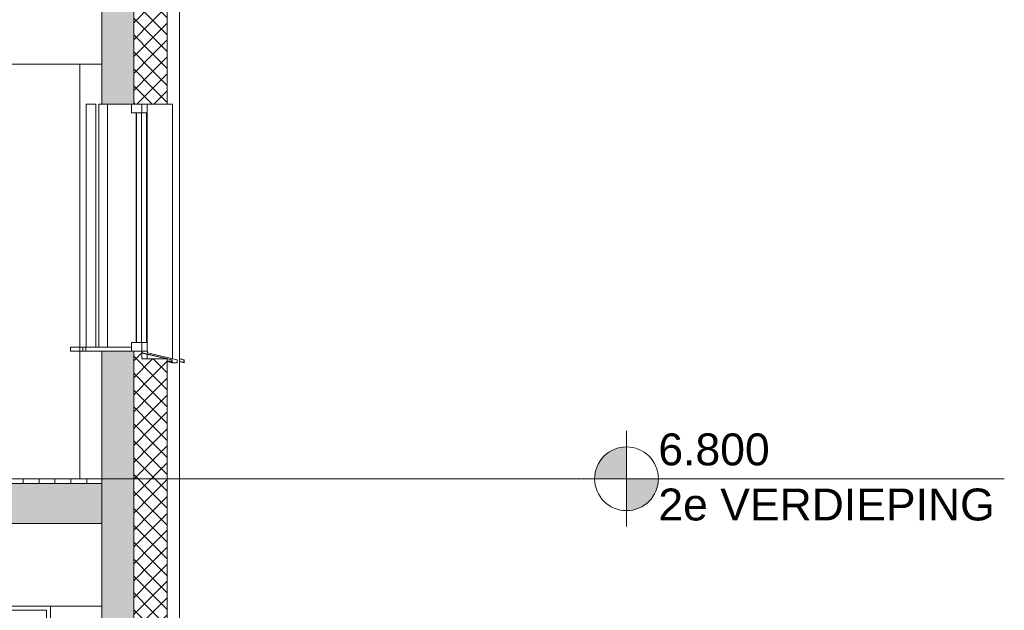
# Model space of a CAD drawing. Extents: x -138812 to 250702, y -18987 to 104055.
# Tile 156 of 193: x 109729 to 115910, y 79394 to 83099. Entities that reach past the tile are written whole.
import ezdxf

# ---------------------------------------------------------------- set-up
doc = ezdxf.new("R2010")
doc.units = 0
doc.header["$LTSCALE"] = 50
doc.linetypes.add('7 Voorgevel & doorsnede A-A$0$B0204', pattern=[1300, 1000, -100, 100, -100])
doc.layers.get('0').update_dxf_attribs({"linetype": 'CONTINUOUS'})
for name, color, linetype in [('7 Voorgevel & doorsnede A-A$0$0 2D arcering', 7, 'CONTINUOUS'), ('7 Voorgevel & doorsnede A-A$0$00 Bestaand', 7, 'CONTINUOUS'), ('7 Voorgevel & doorsnede A-A$0$00 Bestaand Doorsnede-arcering', 7, 'CONTINUOUS'), ('7 Voorgevel & doorsnede A-A$0$00 Bestaand Laagscheidingslijnen', 7, 'CONTINUOUS'), ('7 Voorgevel & doorsnede A-A$0$00 Bestaand Ramen', 7, 'CONTINUOUS'), ('7 Voorgevel & doorsnede A-A$0$00 Bestaande vloeren', 7, 'CONTINUOUS'), ('7 Voorgevel & doorsnede A-A$0$00 Bestaande vloeren Doorsnede-arcering', 7, 'CONTINUOUS'), ('7 Voorgevel & doorsnede A-A$0$00 Bestaande vloeren Laagscheidingslijnen', 7, 'CONTINUOUS'), ('7 Voorgevel & doorsnede A-A$0$00 Simple', 7, 'CONTINUOUS'), ('7 Voorgevel & doorsnede A-A$0$00 Simple Ramen', 7, 'CONTINUOUS')]:
    doc.layers.add(name, color=color, linetype=linetype)
doc.styles.add('7 Voorgevel & doorsnede A-A$0$GENERATED_STYLE_1', font='ARIAL.TTF')
pattern_1 = [(-45, (108550.56, 1635.29), (53.033, 53.033), []), (45, (108550.56, 1635.29), (-53.033, 53.033), [])]

# ---------------------------------------------------------------- blocks, each defined once
blk = doc.blocks.new('7 Voorgevel & doorsnede A-A$0$Section Elem_281_3', base_point=(108550.6, 1635.3))
at = {"layer": '7 Voorgevel & doorsnede A-A$0$00 Bestaande vloeren', "color": 2, "linetype": 'Continuous', "lineweight": 0}
for p, q in [((96512.7, 11035.3), (96512.7, 11555.3)), ((90736.6, 11035.3), (96512.7, 11035.3))]:
    blk.add_line(p, q, dxfattribs=at)
blk = doc.blocks.new('7 Voorgevel & doorsnede A-A$0$Section Elem_287_3', base_point=(108550.6, 1635.3))
at = {"layer": '7 Voorgevel & doorsnede A-A$0$00 Bestaande vloeren Doorsnede-arcering', "linetype": 'Continuous', "lineweight": 0}
h = blk.add_hatch(dxfattribs=at)
h.set_pattern_fill('LIJNEN_VERT_100_0003', color=9, style=0, pattern_type=2)
h.set_pattern_definition([(90, (108550.56, 1635.29), (-100, 0), [])])
h.paths.add_polyline_path([(96512.7, 8405.3), (96512.7, 8435.3), (83899.9, 8435.3), (83899.9, 8405.3)], flags=0)
h = blk.add_hatch(dxfattribs=at)
h.set_pattern_fill('11_GEWAPEND_BETON__I_H_W_73', color=9, style=0, pattern_type=2)
h.set_pattern_definition([(0, (108550.56, 1635.29), (0, 70), [0, -70])])
h.paths.add_polyline_path([(96512.7, 8155.3), (96512.7, 8405.3), (83899.9, 8405.3), (83899.9, 8155.3)], flags=0)
at = {"layer": '7 Voorgevel & doorsnede A-A$0$00 Bestaande vloeren', "color": 2, "linetype": 'Continuous', "lineweight": 0}
for p in [(83899.9, 8435.3), (96512.7, 8405.3)]:
    blk.add_line(p, (96512.7, 8435.3), dxfattribs=at)
at = {"layer": '7 Voorgevel & doorsnede A-A$0$00 Bestaande vloeren', "color": 3, "linetype": 'Continuous', "lineweight": 0}
blk.add_line((96512.7, 8155.3), (96512.7, 8405.3), dxfattribs=at)
at = {"layer": '7 Voorgevel & doorsnede A-A$0$00 Bestaande vloeren', "color": 1, "linetype": 'Continuous', "lineweight": 0}
blk.add_line((83899.9, 8155.3), (96512.7, 8155.3), dxfattribs=at)
at = {"layer": '7 Voorgevel & doorsnede A-A$0$00 Bestaande vloeren Laagscheidingslijnen', "color": 3, "linetype": 'Continuous', "lineweight": 0}
blk.add_line((83899.9, 8405.3), (96512.7, 8405.3), dxfattribs=at)
blk.add_line((83899.9, 8405.3), (96512.7, 8405.3), dxfattribs=at)
blk = doc.blocks.new('7 Voorgevel & doorsnede A-A$0$Section Elem_389_3', base_point=(108550.6, 1635.3))
at = {"layer": '7 Voorgevel & doorsnede A-A$0$00 Bestaande vloeren', "color": 2, "linetype": 'Continuous', "lineweight": 0}
for p, q in [((90735.9, 8155.3), (96512.7, 8155.3)), ((96512.7, 7635.3), (96512.7, 8155.3)), ((83699.5, 7635.3), (96512.7, 7635.3))]:
    blk.add_line(p, q, dxfattribs=at)
blk = doc.blocks.new('7 Voorgevel & doorsnede A-A$0$Section Elem_398_3', base_point=(108550.6, 1635.3))
at = {"layer": '7 Voorgevel & doorsnede A-A$0$00 Bestaand Ramen', "color": 252, "linetype": 'Continuous', "lineweight": 0}
for p, q in [((97000.1, 9189.2), (97030.1, 9182.3)), ((97028.1, 9180.7), (97000.1, 9187.1)), ((97000.1, 9170.3), (97000.6, 9172.3)), ((97030.1, 9162.3), (97000.1, 9170.3)), ((97000.6, 9172.3), (97028.1, 9164.9)), ((97028.1, 9164.9), (97028.1, 9180.7)), ((97030.1, 9182.3), (97030.1, 9162.3))]:
    blk.add_line(p, q, dxfattribs=at)
blk = doc.blocks.new('7 Voorgevel & doorsnede A-A$0$Section Elem_399_3', base_point=(108550.6, 1635.3))
at = {"layer": '7 Voorgevel & doorsnede A-A$0$00 Bestaand Ramen', "color": 252, "linetype": 'Continuous', "lineweight": 0}
for p, q in [((96512.7, 10785.3), (96493, 10785.3)), ((96493, 10785.3), (96493, 9260.3)), ((96393.2, 9260.3), (96412.4, 9260.3)), ((96393.2, 9235.3), (96393.2, 9260.3)), ((96393.2, 9235.3), (96412.4, 9235.3))]:
    blk.add_line(p, q, dxfattribs=at)
blk = doc.blocks.new('7 Voorgevel & doorsnede A-A$0$Section Elem_400_3', base_point=(108550.6, 1635.3))
at = {"layer": '7 Voorgevel & doorsnede A-A$0$00 Bestaand Ramen', "color": 252, "linetype": 'Continuous', "lineweight": 0}
for p, q in [((96415.3, 10785.3), (96474.2, 10785.3)), ((96415.3, 9260.3), (96415.3, 10785.3)), ((96474.2, 10785.3), (96474.2, 9260.3)), ((96315.4, 9260.3), (96374.4, 9260.3)), ((96315.4, 9235.3), (96315.4, 9260.3)), ((96315.4, 9235.3), (96374.4, 9235.3)), ((96374.4, 9260.3), (96393.2, 9260.3)), ((96374.4, 9235.3), (96374.4, 9260.3)), ((96374.4, 9235.3), (96393.2, 9235.3))]:
    blk.add_line(p, q, dxfattribs=at)
blk = doc.blocks.new('7 Voorgevel & doorsnede A-A$0$Section Elem_487_3', base_point=(108550.6, 1635.3))
at = {"layer": '7 Voorgevel & doorsnede A-A$0$00 Bestaand Doorsnede-arcering', "linetype": 'Continuous', "lineweight": 0}
for points in [[(96512.7, 11555.3), (96512.7, 10785.3), (96713.1, 10785.3), (96713.1, 11555.3)], [(96512.7, 9235.3), (96512.7, 7385.3), (96713.1, 7385.3), (96713.1, 9235.3)]]:
    blk.add_hatch(color=255, dxfattribs=at).paths.add_polyline_path(points, flags=0)
h = blk.add_hatch(dxfattribs=at)
h.set_pattern_fill('13_45GR_ISOLATIE_0003', color=255, style=0, pattern_type=2)
h.set_pattern_definition(pattern_1)
h.paths.add_polyline_path([(96713.1, 10785.3), (96763.2, 10785.3), (96823.3, 10785.3), (96823.3, 11555.3), (96713.1, 11555.3)], flags=0)
h = blk.add_hatch(dxfattribs=at)
h.set_pattern_fill('13_45GR_ISOLATIE_0003', color=255, style=0, pattern_type=2)
h.set_pattern_definition(pattern_1)
h.paths.add_polyline_path([(96823.3, 10785.3), (96923.6, 10785.3), (96923.6, 11555.3), (96823.3, 11555.3)], flags=0)
h = blk.add_hatch(dxfattribs=at)
h.set_pattern_fill('13_45GR_ISOLATIE_0003', color=255, style=0, pattern_type=2)
h.set_pattern_definition(pattern_1)
h.paths.add_polyline_path([(96713.1, 7385.3), (96823.3, 7385.3), (96823.3, 9187.1), (96763.2, 9187.1), (96763.2, 9235.3), (96713.1, 9235.3)], flags=0)
h = blk.add_hatch(dxfattribs=at)
h.set_pattern_fill('13_45GR_ISOLATIE_0003', color=255, style=0, pattern_type=2)
h.set_pattern_definition(pattern_1)
h.paths.add_polyline_path([(96823.3, 7385.3), (96923.6, 7385.3), (96923.6, 9187.1), (96823.3, 9187.1)], flags=0)
at = {"layer": '7 Voorgevel & doorsnede A-A$0$00 Bestaand', "color": 2, "linetype": 'Continuous', "lineweight": 0}
for p, q in [((96512.7, 10785.3), (96512.7, 11555.3)), ((96923.6, 10785.3), (96923.6, 11555.3)), ((96512.7, 10785.3), (96713.1, 10785.3)), ((96713.1, 10785.3), (96763.2, 10785.3)), ((96763.2, 10785.3), (96823.3, 10785.3)), ((96823.3, 10785.3), (96923.6, 10785.3)), ((96512.7, 7385.3), (96512.7, 9235.3)), ((96512.7, 9235.3), (96713.1, 9235.3)), ((96713.1, 9235.3), (96763.2, 9235.3)), ((96763.2, 9187.1), (96763.2, 9235.3)), ((96763.2, 9187.1), (96823.3, 9187.1)), ((96823.3, 9187.1), (96923.6, 9187.1)), ((96923.6, 7385.3), (96923.6, 9187.1)), ((96512.7, 7385.3), (96713.1, 7385.3)), ((96713.1, 7385.3), (96823.3, 7385.3)), ((96823.3, 7385.3), (96923.6, 7385.3))]:
    blk.add_line(p, q, dxfattribs=at)
at = {"layer": '7 Voorgevel & doorsnede A-A$0$00 Bestaand', "color": 1, "linetype": 'Continuous', "lineweight": 0}
for p, q in [((97000.1, 11555.3), (97000.1, 7385.3)), ((96956.6, 9189.1), (96956.6, 10785.3)), ((96797, 9187.1), (96797, 9216)), ((96923.6, 7385.3), (97000.1, 7385.3))]:
    blk.add_line(p, q, dxfattribs=at)
at = {"layer": '7 Voorgevel & doorsnede A-A$0$00 Bestaand Laagscheidingslijnen', "color": 2, "linetype": 'Continuous', "lineweight": 0}
for p, q in [((96713.1, 10785.3), (96713.1, 11555.3)), ((96713.1, 10785.3), (96713.1, 11555.3)), ((96713.1, 7385.3), (96713.1, 9235.3)), ((96713.1, 7385.3), (96713.1, 9235.3))]:
    blk.add_line(p, q, dxfattribs=at)
blk = doc.blocks.new('7 Voorgevel & doorsnede A-A$0$Section Elem_488_3', base_point=(108550.6, 1635.3))
at = {"layer": '7 Voorgevel & doorsnede A-A$0$00 Bestaand Ramen', "color": 1, "linetype": 'Continuous', "lineweight": 0}
for p, q in [((96547.5, 9260.3), (96547.5, 10785.3)), ((96698.1, 10785.3), (96763.2, 10785.3)), ((96698.1, 10757.8), (96698.1, 10785.3)), ((96698.1, 10730.3), (96698.1, 10757.8)), ((96763.2, 10757.8), (96763.2, 10785.3)), ((96763.2, 10730.3), (96763.2, 10757.8)), ((96797, 10785.3), (96797, 9235.3)), ((96956.6, 10785.3), (96923.6, 10785.3)), ((96698.1, 10730.3), (96763.2, 10730.3)), ((96728.5, 9290.3), (96728.5, 10730.3)), ((96729.6, 10730.3), (96730.6, 10730.3)), ((96729.6, 9290.3), (96729.6, 10730.3)), ((96730.6, 9290.3), (96730.6, 10730.3)), ((96760.9, 10730.3), (96760.9, 9290.3)), ((96793.4, 10730.3), (96763.2, 10730.3)), ((96793.4, 9290.3), (96793.4, 10730.3)), ((96698.1, 9290.3), (96763.2, 9290.3)), ((96698.1, 9262.8), (96698.1, 9290.3)), ((96729.6, 9290.3), (96730.6, 9290.3)), ((96763.2, 9290.3), (96793.4, 9290.3)), ((96763.2, 9262.8), (96763.2, 9290.3)), ((96412.4, 9260.3), (96698.1, 9260.3)), ((96412.4, 9235.3), (96412.4, 9260.3)), ((96412.4, 9235.3), (96698.1, 9235.3)), ((96698.1, 9235.3), (96698.1, 9262.8)), ((96698.1, 9235.3), (96698.1, 9260.3)), ((96698.1, 9235.3), (96763.2, 9235.3)), ((96763.2, 9235.3), (96763.2, 9262.8)), ((96763.2, 9235.3), (96765.2, 9235.3)), ((96763.2, 9223.7), (96763.2, 9235.3)), ((96951.6, 9180.7), (96763.2, 9223.7)), ((96799, 9235.3), (96765.2, 9235.3)), ((96765.2, 9225.3), (96765.2, 9235.3)), ((96953.6, 9182.3), (96765.2, 9225.3)), ((96799, 9235.3), (96799, 9225.3)), ((96799, 9225.3), (96986.6, 9182.3)), ((96923.6, 9170.3), (96924.1, 9172.3)), ((96953.6, 9162.3), (96923.6, 9170.3)), ((96951.6, 9172.3), (96924.1, 9172.3)), ((96951.6, 9164.9), (96924.1, 9172.3)), ((96951.6, 9164.9), (96951.6, 9180.7)), ((96953.6, 9162.3), (96953.6, 9182.3)), ((96986.6, 9162.3), (96953.6, 9162.3)), ((96986.6, 9182.3), (96986.6, 9162.3))]:
    blk.add_line(p, q, dxfattribs=at)
blk = doc.blocks.new('7 Voorgevel & doorsnede A-A$0$Section Elem_719_3', base_point=(108550.6, 1635.3))
at = {"layer": '7 Voorgevel & doorsnede A-A$0$00 Simple Ramen', "color": 1, "linetype": 'Continuous', "lineweight": 0}
for p, q in [((95615.1, 6035.3), (95615.1, 7610.3)), ((95615.1, 7610.3), (96165.1, 7610.3)), ((96165.1, 7610.3), (96165.1, 5060.3)), ((96190.1, 7635.3), (96190.1, 5035.3)), ((96165.1, 5060.3), (95636.6, 5060.3))]:
    blk.add_line(p, q, dxfattribs=at)
blk = doc.blocks.new('7 Voorgevel & doorsnede A-A$0$Section Elem_721_3', base_point=(108550.6, 1635.3))
at = {"layer": '7 Voorgevel & doorsnede A-A$0$00 Simple', "color": 252, "linetype": 'Continuous', "lineweight": 0}
for p, q in [((96375.2, 11035.3), (96375.2, 9260.3)), ((96375.2, 9235.3), (96375.2, 8435.3))]:
    blk.add_line(p, q, dxfattribs=at)
blk = doc.blocks.new('7 Voorgevel & doorsnede A-A$0$A DOORSNEDE A-A_STORY_MARKER', base_point=(108550.6, 1635.3))
at = {"layer": '7 Voorgevel & doorsnede A-A$0$0 2D arcering', "linetype": 'Continuous', "lineweight": 0}
for points in [[(99806.2, 8435.3), (99606.2, 8435.3, -0.414214), (99806.2, 8635.3)], [(99806.2, 8435.3), (100006.2, 8435.3, -0.414214), (99806.2, 8235.3)]]:
    blk.add_hatch(color=2, dxfattribs=at).paths.add_polyline_path(points, flags=0)
at = {"color": 2, "linetype": 'Continuous', "lineweight": 0}
for p, q in [((99806.2, 8735.3), (99806.2, 8135.3)), ((99606.2, 8435.3), (99506.2, 8435.3)), ((99606.2, 8435.3), (100006.2, 8435.3)), ((102178, 8435.3), (100006.2, 8435.3))]:
    blk.add_line(p, q, dxfattribs=at)
at = {"color": 9, "linetype": '7 Voorgevel & doorsnede A-A$0$B0204', "lineweight": 0}
blk.add_line((68885.1, 8435.3), (99506.2, 8435.3), dxfattribs=at)
at = {"color": 2, "linetype": 'Continuous', "lineweight": 0}
blk.add_circle((99806.2, 8435.3), 200, dxfattribs=at)
blk.add_point((99506.2, 8435.3), dxfattribs=at)
blk.add_point((99506.2, 8435.3), dxfattribs=at)
at = {"color": 2, "lineweight": 0, "char_height": 200, "attachment_point": 1, "style": '7 Voorgevel & doorsnede A-A$0$GENERATED_STYLE_1'}
for s, insert in [('{6.800}', (100006.2, 8719.6)), ('{2e VERDIEPING}', (100006.2, 8373.9))]:
    blk.add_mtext(s, dxfattribs=dict(at, insert=insert))

msp = doc.modelspace()

# ---------------------------------------------------------------- block references
at = {"linetype": 'Continuous', "lineweight": 0}
msp.add_blockref('7 Voorgevel & doorsnede A-A$0$A DOORSNEDE A-A_STORY_MARKER', (122282.53701, 73419.01573), dxfattribs=at)
at = {"layer": '7 Voorgevel & doorsnede A-A$0$00 Bestaand', "color": 9, "lineweight": 0}
msp.add_blockref('7 Voorgevel & doorsnede A-A$0$Section Elem_487_3', (122282.53701, 73419.01573), dxfattribs=at)
at = {"layer": '7 Voorgevel & doorsnede A-A$0$00 Bestaand Ramen', "color": 9, "lineweight": 0}
for name in ['7 Voorgevel & doorsnede A-A$0$Section Elem_400_3', '7 Voorgevel & doorsnede A-A$0$Section Elem_399_3', '7 Voorgevel & doorsnede A-A$0$Section Elem_488_3', '7 Voorgevel & doorsnede A-A$0$Section Elem_398_3']:
    msp.add_blockref(name, (122282.53701, 73419.01573), dxfattribs=at)
at = {"layer": '7 Voorgevel & doorsnede A-A$0$00 Bestaande vloeren', "color": 9, "lineweight": 0}
for name in ['7 Voorgevel & doorsnede A-A$0$Section Elem_281_3', '7 Voorgevel & doorsnede A-A$0$Section Elem_287_3', '7 Voorgevel & doorsnede A-A$0$Section Elem_389_3']:
    msp.add_blockref(name, (122282.53701, 73419.01573), dxfattribs=at)
at = {"layer": '7 Voorgevel & doorsnede A-A$0$00 Simple', "color": 9, "lineweight": 0}
msp.add_blockref('7 Voorgevel & doorsnede A-A$0$Section Elem_721_3', (122282.53701, 73419.01573), dxfattribs=at)
at = {"layer": '7 Voorgevel & doorsnede A-A$0$00 Simple Ramen', "color": 9, "lineweight": 0}
msp.add_blockref('7 Voorgevel & doorsnede A-A$0$Section Elem_719_3', (122282.53701, 73419.01573), dxfattribs=at)

doc.saveas('drawing.dxf')
